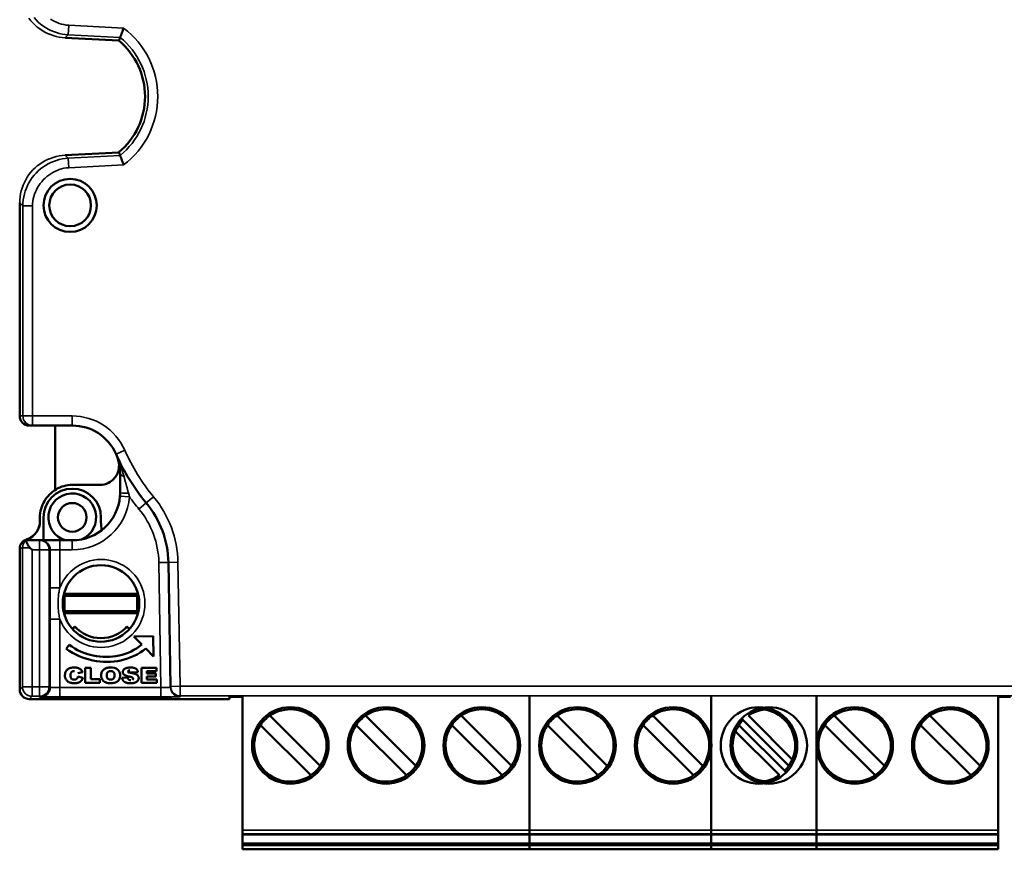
# Model space of a CAD drawing. Header units: millimetres. Extents: x 0 to 420, y 0 to 297.
# Tile 11 of 15: x 241 to 292, y 176 to 220. Entities that reach past the tile are written whole.
import ezdxf

# ---------------------------------------------------------------- set-up
doc = ezdxf.new("R2010")
doc.units = ezdxf.units.MM
doc.layers.add('Visibile (ISO)', color=7, linetype='Continuous', lineweight=50)
doc.layers.add('Visibile sottile (ISO)', color=7, linetype='Continuous', lineweight=35)

msp = doc.modelspace()

# ---------------------------------------------------------------- linework, layer by layer
at = {"layer": 'Visibile (ISO)'}
for p, q in [((242.918, 218.568), (245.733, 218.421)), ((245.733, 212.581), (242.918, 212.433)), ((240.549, 198.796), (240.549, 209.937)), ((241.215, 198.301), (241.044, 198.301)), ((243.294, 198.301), (241.215, 198.301)), ((242.394, 198.301), (242.394, 194.931)), ((245.794, 194.801), (245.794, 195.801)), ((244.74, 195.201), (243.304, 195.201)), ((241.604, 193.301), (241.604, 193.501)), ((241.794, 192.301), (241.794, 193.501)), ((244.794, 193.243), (244.794, 193.501)), ((240.822, 192.301), (240.799, 192.301)), ((240.831, 192.301), (240.872, 192.301)), ((240.872, 192.301), (241.585, 192.301)), ((240.936, 192.358), (240.937, 192.358)), ((241.585, 192.301), (241.645, 192.301)), ((242.645, 192.301), (241.645, 192.301)), ((242.645, 192.301), (243.294, 192.301)), ((240.549, 184.505), (240.549, 191.871)), ((241.193, 191.801), (241.076, 191.917)), ((248.431, 184.662), (248.318, 191.144)), ((246.694, 189.506), (242.894, 189.506)), ((242.894, 188.496), (242.894, 189.506)), ((242.894, 189.401), (246.694, 189.401)), ((246.694, 189.506), (246.694, 188.496)), ((242.894, 188.601), (246.694, 188.601)), ((246.694, 188.496), (242.894, 188.496)), ((243.435, 187.799), (243.303, 187.668)), ((246.285, 187.668), (246.154, 187.799)), ((243.127, 186.847), (242.98, 186.626)), ((247.529, 187.286), (246.516, 187.269)), ((246.516, 187.269), (246.927, 186.853)), ((247.548, 186.226), (247.529, 187.286)), ((247.135, 186.642), (247.548, 186.226)), ((243.835, 185.407), (243.578, 185.361)), ((243.975, 185.644), (243.975, 184.844)), ((244.267, 185.644), (243.975, 185.644)), ((244.267, 185.039), (244.267, 185.644)), ((246.23, 185.39), (246.731, 185.414)), ((246.907, 185.644), (246.907, 184.844)), ((247.701, 185.644), (246.907, 185.644)), ((247.199, 185.459), (247.701, 185.459)), ((247.199, 185.341), (247.199, 185.459)), ((247.666, 185.341), (247.199, 185.341)), ((247.666, 185.175), (247.666, 185.341)), ((247.701, 185.459), (247.701, 185.644)), ((243.59, 185.175), (243.847, 185.11)), ((243.975, 184.844), (244.734, 184.844)), ((244.734, 185.039), (244.267, 185.039)), ((244.734, 184.844), (244.734, 185.039)), ((246.194, 185.127), (245.902, 185.111)), ((246.907, 184.844), (247.712, 184.844)), ((247.199, 185.175), (247.666, 185.175)), ((247.199, 185.029), (247.199, 185.175)), ((247.712, 185.029), (247.199, 185.029)), ((247.712, 184.844), (247.712, 185.029)), ((248.432, 184.611), (248.431, 184.662)), ((241.049, 184.005), (251.512, 184.005)), ((241.609, 184.103), (241.608, 184.076)), ((241.608, 184.076), (248.441, 184.076)), ((241.609, 184.103), (248.441, 184.103)), ((248.441, 184.076), (248.441, 184.103)), ((251.512, 184.005), (251.512, 184.119)), ((252.194, 184.161), (252.194, 177.155)), ((267.194, 184.161), (267.194, 177.155)), ((267.194, 184.161), (267.194, 177.155)), ((276.682, 184.161), (276.682, 177.155)), ((282.194, 184.161), (282.194, 177.155)), ((291.682, 184.161), (291.682, 177.155)), ((292.324, 184.126), (291.682, 184.126)), ((253.627, 183.143), (256.256, 180.514)), ((258.627, 183.143), (261.256, 180.514)), ((266.256, 180.514), (263.627, 183.143)), ((268.627, 183.143), (271.256, 180.514)), ((273.627, 183.143), (276.256, 180.514)), ((278.271, 182.986), (280.744, 180.514)), ((281.007, 180.763), (278.627, 183.143)), ((283.115, 183.143), (285.744, 180.514)), ((290.744, 180.514), (288.115, 183.143)), ((255.761, 180.019), (253.132, 182.648)), ((258.132, 182.648), (260.761, 180.019)), ((263.132, 182.648), (265.761, 180.019)), ((270.761, 180.019), (268.132, 182.648)), ((273.132, 182.648), (275.761, 180.019)), ((280.249, 180.019), (277.869, 182.399)), ((278.132, 182.648), (280.605, 180.175)), ((282.62, 182.648), (285.249, 180.019)), ((287.62, 182.648), (290.249, 180.019)), ((252.194, 177.155), (252.194, 176.955)), ((267.194, 177.155), (267.194, 176.955)), ((267.194, 177.155), (267.194, 176.955)), ((276.682, 177.155), (276.682, 176.955)), ((282.194, 177.155), (282.194, 176.955)), ((291.682, 177.155), (291.682, 176.955)), ((252.194, 176.931), (252.194, 176.955)), ((267.194, 176.931), (252.194, 176.931)), ((252.194, 176.931), (252.194, 176.451)), ((267.194, 176.931), (267.194, 176.955)), ((267.194, 176.931), (267.194, 176.955)), ((267.194, 176.931), (267.194, 176.451)), ((282.194, 176.931), (267.194, 176.931)), ((267.194, 176.931), (267.194, 176.451)), ((276.682, 176.931), (276.682, 176.955)), ((291.682, 176.931), (276.682, 176.931)), ((276.682, 176.931), (276.682, 176.451)), ((282.194, 176.931), (282.194, 176.955)), ((282.194, 176.931), (282.194, 176.451)), ((291.682, 176.931), (291.682, 176.955)), ((291.682, 176.931), (291.682, 176.451)), ((267.194, 176.451), (252.194, 176.451)), ((252.194, 176.351), (252.194, 176.451)), ((252.194, 176.351), (252.194, 176.151)), ((252.194, 176.151), (267.194, 176.151)), ((267.194, 176.351), (267.194, 176.451)), ((282.194, 176.451), (267.194, 176.451)), ((267.194, 176.351), (267.194, 176.451)), ((267.194, 176.351), (267.194, 176.151)), ((267.194, 176.351), (267.194, 176.151)), ((267.194, 176.151), (282.194, 176.151)), ((291.682, 176.451), (276.682, 176.451)), ((276.682, 176.351), (276.682, 176.451)), ((276.682, 176.351), (276.682, 176.151)), ((276.682, 176.151), (291.682, 176.151)), ((282.194, 176.351), (282.194, 176.451)), ((282.194, 176.351), (282.194, 176.151)), ((291.682, 176.351), (291.682, 176.451)), ((291.682, 176.351), (291.682, 176.151))]:
    msp.add_line(p, q, dxfattribs=at)
at = {"layer": 'Visibile (ISO)', "flags": 128}
for points in [[(245.98, 219.075), (245.968, 219.043), (245.957, 219.012), (245.946, 218.981), (245.934, 218.95), (245.923, 218.92), (245.912, 218.891), (245.902, 218.862), (245.891, 218.834), (245.881, 218.807), (245.871, 218.781), (245.862, 218.756), (245.853, 218.733), (245.845, 218.711), (245.837, 218.69), (245.83, 218.671), (245.823, 218.653), (245.817, 218.637), (245.812, 218.624), (245.807, 218.612), (245.803, 218.602), (245.8, 218.594), (245.798, 218.588), (245.797, 218.585), (245.796, 218.583)], [(245.733, 218.421), (245.735, 218.425), (245.736, 218.429), (245.738, 218.434), (245.74, 218.438), (245.741, 218.442), (245.743, 218.446), (245.745, 218.451), (245.747, 218.455), (245.748, 218.459), (245.75, 218.464), (245.752, 218.468), (245.753, 218.472), (245.755, 218.476), (245.757, 218.481), (245.758, 218.485), (245.76, 218.489), (245.762, 218.494), (245.763, 218.498), (245.765, 218.502), (245.767, 218.506), (245.768, 218.511), (245.77, 218.515), (245.772, 218.519), (245.773, 218.524), (245.775, 218.528), (245.776, 218.532), (245.778, 218.536), (245.78, 218.541), (245.781, 218.545), (245.783, 218.549), (245.785, 218.553), (245.786, 218.558), (245.788, 218.562), (245.79, 218.566), (245.791, 218.571), (245.793, 218.575), (245.795, 218.579), (245.796, 218.583)], [(245.733, 212.581), (245.735, 212.577), (245.736, 212.572), (245.738, 212.568), (245.74, 212.564), (245.741, 212.559), (245.743, 212.555), (245.745, 212.551), (245.747, 212.547), (245.748, 212.542), (245.75, 212.538), (245.752, 212.534), (245.753, 212.53), (245.755, 212.525), (245.757, 212.521), (245.758, 212.517), (245.76, 212.512), (245.762, 212.508), (245.763, 212.504), (245.765, 212.5), (245.767, 212.495), (245.768, 212.491), (245.77, 212.487), (245.772, 212.482), (245.773, 212.478), (245.775, 212.474), (245.776, 212.47), (245.778, 212.465), (245.78, 212.461), (245.781, 212.457), (245.783, 212.452), (245.785, 212.448), (245.786, 212.444), (245.788, 212.44), (245.79, 212.435), (245.791, 212.431), (245.793, 212.427), (245.795, 212.422), (245.796, 212.418)], [(245.98, 211.927), (245.968, 211.959), (245.957, 211.99), (245.946, 212.021), (245.934, 212.051), (245.923, 212.081), (245.912, 212.111), (245.902, 212.14), (245.891, 212.168), (245.881, 212.195), (245.871, 212.221), (245.862, 212.245), (245.853, 212.269), (245.845, 212.291), (245.837, 212.312), (245.83, 212.331), (245.823, 212.348), (245.817, 212.364), (245.812, 212.378), (245.807, 212.39), (245.803, 212.4), (245.8, 212.408), (245.798, 212.413), (245.797, 212.417), (245.796, 212.418)], [(245.794, 195.856), (245.776, 196.109), (245.734, 196.349), (245.67, 196.581), (245.583, 196.808)], [(245.794, 195.801), (245.794, 195.803), (245.794, 195.805), (245.794, 195.808), (245.794, 195.81), (245.794, 195.812), (245.794, 195.815), (245.794, 195.817), (245.794, 195.819), (245.794, 195.822), (245.794, 195.824), (245.794, 195.826), (245.794, 195.829), (245.794, 195.831), (245.794, 195.833), (245.794, 195.836), (245.794, 195.838), (245.794, 195.84), (245.794, 195.842), (245.794, 195.845), (245.794, 195.847), (245.794, 195.849), (245.794, 195.852), (245.794, 195.854), (245.794, 195.856)], [(243.304, 195.201), (243.189, 195.197), (243.076, 195.185), (242.965, 195.166), (242.856, 195.139), (242.75, 195.106), (242.647, 195.065), (242.548, 195.019), (242.451, 194.966), (242.359, 194.907), (242.27, 194.843), (242.186, 194.773), (242.106, 194.698), (242.032, 194.618), (241.962, 194.534), (241.897, 194.446), (241.839, 194.353), (241.786, 194.257), (241.739, 194.157), (241.699, 194.054), (241.665, 193.948), (241.639, 193.84), (241.619, 193.729), (241.608, 193.616), (241.604, 193.501)], [(245.787, 194.61), (245.788, 194.618), (245.788, 194.626), (245.789, 194.634), (245.789, 194.642), (245.79, 194.65), (245.79, 194.658), (245.791, 194.666), (245.791, 194.674), (245.792, 194.682), (245.792, 194.69), (245.792, 194.698), (245.793, 194.706), (245.793, 194.713), (245.793, 194.721), (245.793, 194.729), (245.794, 194.737), (245.794, 194.745), (245.794, 194.753), (245.794, 194.761), (245.794, 194.769), (245.794, 194.777), (245.794, 194.785), (245.794, 194.793), (245.794, 194.801)], [(240.549, 191.867), (240.549, 191.887), (240.55, 191.907), (240.552, 191.927), (240.555, 191.948), (240.558, 191.968), (240.563, 191.988), (240.568, 192.008), (240.574, 192.027), (240.581, 192.047), (240.589, 192.066), (240.597, 192.085), (240.607, 192.104), (240.618, 192.123), (240.629, 192.141), (240.642, 192.16), (240.655, 192.177), (240.669, 192.195), (240.685, 192.212), (240.701, 192.228), (240.719, 192.244), (240.737, 192.259), (240.757, 192.274), (240.777, 192.288), (240.799, 192.301)], [(240.822, 192.301), (240.823, 192.301), (240.823, 192.301), (240.825, 192.302), (240.826, 192.303), (240.828, 192.305), (240.831, 192.306), (240.834, 192.308), (240.837, 192.31), (240.841, 192.312), (240.845, 192.315), (240.849, 192.318), (240.854, 192.32), (240.86, 192.323), (240.865, 192.326), (240.871, 192.329), (240.877, 192.333), (240.884, 192.336), (240.891, 192.339), (240.898, 192.342), (240.905, 192.345), (240.912, 192.349), (240.92, 192.352), (240.928, 192.355), (240.936, 192.358)], [(240.872, 192.301), (240.872, 192.3), (240.873, 192.297), (240.875, 192.293), (240.877, 192.286), (240.88, 192.279), (240.884, 192.269), (240.888, 192.258), (240.893, 192.246), (240.898, 192.231), (240.904, 192.216), (240.911, 192.199), (240.919, 192.181), (240.927, 192.162), (240.936, 192.142), (240.946, 192.121), (240.956, 192.1), (240.967, 192.077), (240.979, 192.054), (240.992, 192.031), (241.007, 192.008), (241.022, 191.984), (241.038, 191.961), (241.056, 191.939), (241.076, 191.917)], [(243.372, 187.639), (243.37, 187.639), (243.369, 187.639), (243.367, 187.639), (243.365, 187.639), (243.363, 187.639), (243.361, 187.639), (243.36, 187.639), (243.358, 187.639), (243.356, 187.639), (243.354, 187.639), (243.352, 187.639), (243.351, 187.639), (243.349, 187.639), (243.347, 187.639), (243.345, 187.64), (243.343, 187.64), (243.341, 187.64), (243.34, 187.64), (243.338, 187.64), (243.336, 187.64), (243.334, 187.64), (243.333, 187.64), (243.331, 187.64), (243.329, 187.64)], [(243.435, 187.799), (243.435, 187.795), (243.435, 187.791), (243.434, 187.787), (243.434, 187.782), (243.434, 187.778), (243.434, 187.774), (243.434, 187.77), (243.434, 187.766), (243.434, 187.762), (243.434, 187.757), (243.434, 187.753), (243.433, 187.749), (243.433, 187.745), (243.433, 187.741), (243.433, 187.737), (243.433, 187.733), (243.433, 187.728), (243.433, 187.724), (243.433, 187.72), (243.433, 187.716), (243.433, 187.712), (243.433, 187.708), (243.433, 187.704), (243.433, 187.7)], [(246.154, 187.799), (246.154, 187.795), (246.154, 187.791), (246.154, 187.787), (246.154, 187.782), (246.155, 187.778), (246.155, 187.774), (246.155, 187.77), (246.155, 187.766), (246.155, 187.762), (246.155, 187.757), (246.155, 187.753), (246.155, 187.749), (246.155, 187.745), (246.155, 187.741), (246.155, 187.737), (246.156, 187.733), (246.156, 187.728), (246.156, 187.724), (246.156, 187.72), (246.156, 187.716), (246.156, 187.712), (246.156, 187.708), (246.156, 187.704), (246.156, 187.7)], [(246.26, 187.64), (246.258, 187.64), (246.256, 187.64), (246.254, 187.64), (246.253, 187.64), (246.251, 187.64), (246.249, 187.64), (246.247, 187.64), (246.245, 187.64), (246.244, 187.64), (246.242, 187.639), (246.24, 187.639), (246.238, 187.639), (246.236, 187.639), (246.235, 187.639), (246.233, 187.639), (246.231, 187.639), (246.229, 187.639), (246.227, 187.639), (246.226, 187.639), (246.224, 187.639), (246.222, 187.639), (246.22, 187.639), (246.218, 187.639), (246.217, 187.639)], [(246.927, 186.853), (246.797, 186.749), (246.66, 186.655), (246.518, 186.57), (246.372, 186.493), (246.22, 186.426), (246.065, 186.367), (245.906, 186.318), (245.743, 186.277), (245.579, 186.246), (245.412, 186.223), (245.243, 186.21), (245.074, 186.205), (244.903, 186.209), (244.733, 186.222), (244.563, 186.245), (244.394, 186.276), (244.226, 186.316), (244.059, 186.365), (243.895, 186.423), (243.734, 186.49), (243.576, 186.566), (243.422, 186.65), (243.272, 186.744), (243.127, 186.847)], [(242.98, 186.626), (243.14, 186.518), (243.306, 186.419), (243.475, 186.329), (243.649, 186.249), (243.825, 186.178), (244.004, 186.117), (244.186, 186.065), (244.369, 186.023), (244.553, 185.99), (244.738, 185.967), (244.924, 185.953), (245.109, 185.949), (245.293, 185.954), (245.477, 185.969), (245.658, 185.993), (245.838, 186.027), (246.014, 186.071), (246.188, 186.124), (246.358, 186.186), (246.523, 186.258), (246.684, 186.34), (246.84, 186.431), (246.991, 186.532), (247.135, 186.642)], [(243.156, 184.871), (243.129, 184.882), (243.103, 184.896), (243.078, 184.911), (243.054, 184.929), (243.032, 184.95), (243.01, 184.972), (242.989, 184.997), (242.97, 185.023), (242.954, 185.052), (242.94, 185.083), (242.929, 185.116), (242.921, 185.151), (242.915, 185.188), (242.913, 185.227), (242.913, 185.268), (242.916, 185.306), (242.921, 185.343), (242.93, 185.379), (242.941, 185.412), (242.955, 185.443), (242.972, 185.472), (242.991, 185.499), (243.014, 185.524), (243.039, 185.548)], [(243.039, 185.548), (243.049, 185.556), (243.06, 185.564), (243.072, 185.572), (243.084, 185.58), (243.096, 185.587), (243.108, 185.594), (243.121, 185.6), (243.135, 185.606), (243.148, 185.612), (243.162, 185.617), (243.177, 185.622), (243.191, 185.627), (243.207, 185.631), (243.222, 185.635), (243.238, 185.638), (243.254, 185.641), (243.271, 185.644), (243.287, 185.647), (243.305, 185.649), (243.322, 185.65), (243.34, 185.652), (243.359, 185.653), (243.377, 185.653), (243.396, 185.654)], [(243.404, 185.468), (243.381, 185.467), (243.359, 185.464), (243.339, 185.46), (243.32, 185.454), (243.302, 185.446), (243.286, 185.437), (243.27, 185.426), (243.256, 185.413), (243.244, 185.399), (243.232, 185.382), (243.223, 185.363), (243.216, 185.341), (243.21, 185.317), (243.207, 185.291), (243.205, 185.262), (243.205, 185.232), (243.206, 185.203), (243.209, 185.177), (243.213, 185.153), (243.218, 185.131), (243.225, 185.112), (243.233, 185.095), (243.243, 185.08), (243.254, 185.068)], [(243.396, 185.654), (243.426, 185.653), (243.455, 185.652), (243.483, 185.649), (243.509, 185.646), (243.535, 185.642), (243.559, 185.638), (243.582, 185.632), (243.605, 185.626), (243.626, 185.619), (243.646, 185.611), (243.664, 185.602), (243.682, 185.592), (243.699, 185.581), (243.715, 185.57), (243.73, 185.558), (243.745, 185.544), (243.759, 185.53), (243.772, 185.515), (243.784, 185.5), (243.796, 185.483), (243.807, 185.465), (243.817, 185.447), (243.826, 185.427), (243.835, 185.407)], [(245.299, 185.654), (245.247, 185.652), (245.198, 185.648), (245.152, 185.641), (245.108, 185.631), (245.067, 185.618), (245.029, 185.603), (244.993, 185.585), (244.96, 185.564), (244.93, 185.54), (244.902, 185.514), (244.878, 185.485), (244.858, 185.455), (244.84, 185.422), (244.826, 185.387), (244.816, 185.35), (244.809, 185.311), (244.805, 185.269), (244.805, 185.226), (244.808, 185.184), (244.814, 185.145), (244.823, 185.108), (244.836, 185.073), (244.851, 185.041), (244.87, 185.011)], [(244.87, 185.011), (244.917, 184.957), (244.971, 184.913), (245.034, 184.879), (245.107, 184.855), (245.19, 184.84), (245.285, 184.834), (245.385, 184.837), (245.474, 184.849), (245.553, 184.872), (245.62, 184.905), (245.677, 184.946), (245.723, 184.995), (245.759, 185.053), (245.783, 185.122), (245.795, 185.2), (245.796, 185.288), (245.782, 185.369), (245.754, 185.441), (245.712, 185.504), (245.655, 185.557), (245.585, 185.599), (245.502, 185.629), (245.406, 185.647), (245.299, 185.654)], [(245.301, 185.019), (245.278, 185.02), (245.257, 185.022), (245.237, 185.026), (245.217, 185.031), (245.199, 185.038), (245.183, 185.047), (245.167, 185.057), (245.153, 185.069), (245.14, 185.083), (245.129, 185.099), (245.119, 185.117), (245.111, 185.137), (245.105, 185.159), (245.1, 185.183), (245.098, 185.21), (245.097, 185.239), (245.097, 185.268), (245.1, 185.296), (245.104, 185.321), (245.11, 185.344), (245.118, 185.365), (245.127, 185.384), (245.139, 185.401), (245.152, 185.415)], [(245.152, 185.415), (245.156, 185.419), (245.161, 185.423), (245.166, 185.427), (245.171, 185.431), (245.176, 185.435), (245.182, 185.438), (245.187, 185.441), (245.192, 185.444), (245.198, 185.447), (245.204, 185.45), (245.21, 185.452), (245.216, 185.454), (245.222, 185.457), (245.228, 185.459), (245.235, 185.46), (245.241, 185.462), (245.248, 185.463), (245.255, 185.465), (245.262, 185.466), (245.269, 185.466), (245.276, 185.467), (245.283, 185.468), (245.291, 185.468), (245.298, 185.468)], [(245.298, 185.468), (245.306, 185.468), (245.314, 185.468), (245.321, 185.467), (245.329, 185.467), (245.336, 185.466), (245.343, 185.465), (245.351, 185.463), (245.357, 185.462), (245.364, 185.461), (245.371, 185.459), (245.377, 185.457), (245.384, 185.455), (245.39, 185.453), (245.396, 185.45), (245.402, 185.448), (245.408, 185.445), (245.414, 185.442), (245.419, 185.439), (245.425, 185.435), (245.43, 185.432), (245.435, 185.428), (245.44, 185.424), (245.445, 185.42), (245.45, 185.416)], [(245.45, 185.416), (245.464, 185.4), (245.477, 185.382), (245.487, 185.361), (245.495, 185.338), (245.501, 185.312), (245.504, 185.284), (245.505, 185.253), (245.504, 185.223), (245.502, 185.195), (245.498, 185.169), (245.493, 185.146), (245.487, 185.125), (245.478, 185.106), (245.469, 185.09), (245.458, 185.075), (245.445, 185.063), (245.431, 185.053), (245.416, 185.044), (245.4, 185.036), (245.382, 185.03), (245.364, 185.025), (245.344, 185.022), (245.323, 185.02), (245.301, 185.019)], [(245.979, 185.536), (245.971, 185.525), (245.964, 185.513), (245.957, 185.501), (245.952, 185.489), (245.947, 185.477), (245.943, 185.465), (245.94, 185.452), (245.938, 185.44), (245.937, 185.427), (245.938, 185.414), (245.938, 185.402), (245.94, 185.39), (245.942, 185.378), (245.946, 185.366), (245.95, 185.355), (245.954, 185.344), (245.96, 185.334), (245.966, 185.324), (245.973, 185.314), (245.981, 185.304), (245.99, 185.295), (245.999, 185.286), (246.01, 185.277), (246.021, 185.269)], [(246.34, 185.654), (246.316, 185.653), (246.292, 185.653), (246.27, 185.651), (246.248, 185.65), (246.227, 185.648), (246.208, 185.645), (246.189, 185.642), (246.17, 185.639), (246.153, 185.635), (246.137, 185.631), (246.121, 185.627), (246.107, 185.622), (246.093, 185.616), (246.079, 185.611), (246.067, 185.605), (246.055, 185.598), (246.043, 185.592), (246.033, 185.585), (246.022, 185.577), (246.013, 185.57), (246.003, 185.562), (245.995, 185.554), (245.987, 185.545), (245.979, 185.536)], [(246.021, 185.269), (246.028, 185.264), (246.035, 185.259), (246.043, 185.254), (246.051, 185.249), (246.06, 185.245), (246.069, 185.24), (246.078, 185.236), (246.088, 185.231), (246.098, 185.227), (246.109, 185.223), (246.12, 185.218), (246.131, 185.214), (246.143, 185.21), (246.155, 185.207), (246.167, 185.203), (246.18, 185.199), (246.193, 185.196), (246.207, 185.192), (246.221, 185.189), (246.235, 185.185), (246.25, 185.182), (246.265, 185.179), (246.281, 185.176), (246.297, 185.173)], [(246.303, 185.507), (246.296, 185.507), (246.289, 185.506), (246.282, 185.506), (246.275, 185.505), (246.268, 185.504), (246.261, 185.502), (246.254, 185.5), (246.247, 185.498), (246.241, 185.495), (246.235, 185.491), (246.229, 185.487), (246.224, 185.482), (246.219, 185.477), (246.214, 185.471), (246.211, 185.465), (246.208, 185.459), (246.206, 185.452), (246.206, 185.444), (246.207, 185.437), (246.209, 185.431), (246.213, 185.425), (246.218, 185.419), (246.223, 185.415), (246.229, 185.411)], [(246.33, 185.381), (246.324, 185.383), (246.317, 185.384), (246.311, 185.385), (246.306, 185.386), (246.3, 185.387), (246.295, 185.388), (246.289, 185.389), (246.284, 185.391), (246.279, 185.392), (246.275, 185.393), (246.27, 185.394), (246.266, 185.395), (246.262, 185.397), (246.258, 185.398), (246.254, 185.399), (246.251, 185.4), (246.247, 185.402), (246.244, 185.403), (246.241, 185.404), (246.239, 185.405), (246.236, 185.407), (246.234, 185.408), (246.231, 185.409), (246.229, 185.411)], [(246.728, 185.223), (246.722, 185.232), (246.715, 185.24), (246.707, 185.248), (246.698, 185.256), (246.689, 185.263), (246.679, 185.271), (246.669, 185.278), (246.658, 185.285), (246.646, 185.292), (246.634, 185.298), (246.621, 185.304), (246.607, 185.31), (246.593, 185.316), (246.577, 185.322), (246.559, 185.328), (246.54, 185.334), (246.519, 185.34), (246.496, 185.346), (246.472, 185.352), (246.447, 185.358), (246.42, 185.364), (246.391, 185.37), (246.361, 185.375), (246.33, 185.381)], [(246.731, 185.414), (246.728, 185.434), (246.723, 185.453), (246.718, 185.471), (246.711, 185.489), (246.704, 185.505), (246.695, 185.521), (246.685, 185.535), (246.674, 185.549), (246.662, 185.562), (246.649, 185.574), (246.634, 185.585), (246.619, 185.595), (246.602, 185.604), (246.585, 185.612), (246.566, 185.62), (246.546, 185.627), (246.524, 185.633), (246.501, 185.638), (246.478, 185.643), (246.452, 185.647), (246.426, 185.65), (246.399, 185.652), (246.37, 185.653), (246.34, 185.654)], [(243.764, 184.956), (243.749, 184.941), (243.732, 184.926), (243.714, 184.912), (243.696, 184.9), (243.676, 184.888), (243.656, 184.878), (243.635, 184.869), (243.612, 184.86), (243.589, 184.853), (243.563, 184.847), (243.536, 184.842), (243.507, 184.839), (243.476, 184.836), (243.444, 184.834), (243.41, 184.834), (243.377, 184.834), (243.344, 184.836), (243.313, 184.838), (243.283, 184.841), (243.255, 184.845), (243.228, 184.85), (243.202, 184.856), (243.178, 184.863), (243.156, 184.871)], [(243.254, 185.068), (243.258, 185.063), (243.263, 185.06), (243.267, 185.056), (243.272, 185.052), (243.277, 185.049), (243.281, 185.046), (243.287, 185.043), (243.292, 185.04), (243.297, 185.038), (243.302, 185.035), (243.308, 185.033), (243.314, 185.031), (243.32, 185.029), (243.326, 185.027), (243.332, 185.026), (243.338, 185.024), (243.344, 185.023), (243.351, 185.022), (243.358, 185.021), (243.364, 185.02), (243.371, 185.02), (243.379, 185.02), (243.386, 185.019), (243.393, 185.019)], [(243.393, 185.019), (243.4, 185.019), (243.408, 185.02), (243.414, 185.02), (243.421, 185.02), (243.428, 185.021), (243.434, 185.021), (243.441, 185.022), (243.447, 185.023), (243.453, 185.024), (243.459, 185.026), (243.464, 185.027), (243.47, 185.029), (243.475, 185.031), (243.481, 185.032), (243.486, 185.034), (243.491, 185.037), (243.496, 185.039), (243.5, 185.041), (243.505, 185.044), (243.509, 185.047), (243.513, 185.049), (243.517, 185.052), (243.521, 185.055), (243.525, 185.059)], [(243.525, 185.059), (243.529, 185.062), (243.532, 185.066), (243.536, 185.069), (243.539, 185.073), (243.542, 185.077), (243.546, 185.081), (243.549, 185.085), (243.552, 185.089), (243.555, 185.094), (243.558, 185.098), (243.561, 185.103), (243.563, 185.108), (243.566, 185.113), (243.569, 185.118), (243.571, 185.123), (243.574, 185.128), (243.576, 185.134), (243.578, 185.139), (243.58, 185.145), (243.582, 185.151), (243.584, 185.157), (243.586, 185.163), (243.588, 185.169), (243.59, 185.175)], [(243.847, 185.11), (243.844, 185.102), (243.842, 185.094), (243.84, 185.087), (243.837, 185.08), (243.834, 185.072), (243.832, 185.065), (243.829, 185.058), (243.826, 185.051), (243.823, 185.045), (243.82, 185.038), (243.817, 185.031), (243.813, 185.025), (243.81, 185.019), (243.806, 185.012), (243.802, 185.006), (243.799, 185), (243.795, 184.994), (243.791, 184.989), (243.787, 184.983), (243.782, 184.977), (243.778, 184.972), (243.774, 184.967), (243.769, 184.961), (243.764, 184.956)], [(245.902, 185.111), (245.903, 185.101), (245.905, 185.091), (245.907, 185.082), (245.909, 185.072), (245.911, 185.063), (245.914, 185.053), (245.917, 185.044), (245.92, 185.035), (245.923, 185.026), (245.927, 185.018), (245.931, 185.009), (245.935, 185.001), (245.94, 184.992), (245.945, 184.984), (245.95, 184.976), (245.955, 184.969), (245.961, 184.961), (245.967, 184.953), (245.973, 184.946), (245.979, 184.939), (245.986, 184.932), (245.993, 184.925), (246.001, 184.918), (246.008, 184.912)], [(246.008, 184.912), (246.021, 184.902), (246.035, 184.893), (246.051, 184.884), (246.067, 184.876), (246.085, 184.869), (246.104, 184.863), (246.125, 184.857), (246.147, 184.852), (246.17, 184.847), (246.194, 184.843), (246.219, 184.84), (246.246, 184.837), (246.274, 184.836), (246.304, 184.834), (246.334, 184.834), (246.366, 184.834), (246.396, 184.835), (246.425, 184.837), (246.453, 184.84), (246.48, 184.843), (246.505, 184.848), (246.529, 184.853), (246.552, 184.859), (246.574, 184.867)], [(246.351, 184.99), (246.341, 184.99), (246.331, 184.991), (246.321, 184.992), (246.312, 184.993), (246.303, 184.995), (246.294, 184.997), (246.286, 185), (246.277, 185.003), (246.27, 185.007), (246.262, 185.011), (246.255, 185.016), (246.248, 185.021), (246.241, 185.026), (246.235, 185.032), (246.229, 185.038), (246.223, 185.045), (246.218, 185.053), (246.214, 185.061), (246.209, 185.07), (246.205, 185.08), (246.202, 185.09), (246.199, 185.102), (246.196, 185.114), (246.194, 185.127)], [(246.297, 185.173), (246.306, 185.171), (246.316, 185.169), (246.325, 185.167), (246.334, 185.165), (246.342, 185.163), (246.35, 185.161), (246.358, 185.16), (246.366, 185.158), (246.373, 185.156), (246.38, 185.154), (246.386, 185.152), (246.393, 185.15), (246.399, 185.148), (246.405, 185.146), (246.41, 185.144), (246.415, 185.142), (246.42, 185.14), (246.424, 185.138), (246.428, 185.136), (246.432, 185.135), (246.436, 185.133), (246.439, 185.131), (246.442, 185.129), (246.445, 185.127)], [(246.445, 185.127), (246.45, 185.122), (246.455, 185.117), (246.459, 185.113), (246.462, 185.108), (246.466, 185.103), (246.468, 185.098), (246.47, 185.093), (246.472, 185.088), (246.473, 185.083), (246.474, 185.078), (246.474, 185.072), (246.474, 185.067), (246.474, 185.062), (246.473, 185.057), (246.472, 185.052), (246.47, 185.047), (246.468, 185.043), (246.466, 185.038), (246.463, 185.034), (246.459, 185.03), (246.456, 185.025), (246.452, 185.021), (246.447, 185.018), (246.442, 185.014)], [(246.574, 184.867), (246.595, 184.875), (246.614, 184.884), (246.633, 184.894), (246.651, 184.904), (246.667, 184.916), (246.682, 184.928), (246.696, 184.942), (246.709, 184.956), (246.721, 184.971), (246.732, 184.987), (246.741, 185.002), (246.749, 185.019), (246.755, 185.035), (246.76, 185.052), (246.764, 185.07), (246.766, 185.088), (246.766, 185.106), (246.766, 185.124), (246.763, 185.141), (246.76, 185.159), (246.754, 185.175), (246.747, 185.192), (246.739, 185.208), (246.728, 185.223)]]:
    msp.add_lwpolyline(points, dxfattribs=at)
at = {"layer": 'Visibile (ISO)'}
for centre, radius in [((243.184, 209.808), 1.39), ((243.184, 209.808), 1.09), ((243.294, 193.501), 0.75), ((244.794, 189.001), 2)]:
    msp.add_circle(centre, radius, dxfattribs=at)
for centre, radius, start, end in [((243.294, 215.501), 3.804, 309.8691, 50.1309), ((243.294, 195.801), 2.5, 23.7566, 90), ((255.467, 201.159), 10.8, 203.7566, 219.745), ((244.74, 196.201), 1, 270, 15.466), ((243.294, 193.501), 1.5, 0, 180), ((243.294, 193.501), 1.25, 292.7342, 253.7398), ((243.294, 194.801), 2.5, 270, 355.6257), ((243.319, 191.057), 5, 1, 39.745), ((240.604, 193.301), 1, 289.472, 359.993), ((240.604, 193.301), 1, 290.1081, 360), ((246.294, 193.243), 1.5, 180, 195.4896), ((241.12, 191.89), 0.502, 110.1401, 125.1434), ((244.794, 189.001), 1.814, 221.4705, 318.5295), ((241.049, 184.505), 0.5, 180, 270), ((254.694, 181.581), 2, 90, 270), ((254.694, 181.581), 1.891, 45, 124.3365), ((254.694, 181.581), 2, 270, 90), ((259.694, 181.581), 2, 90, 270), ((259.694, 181.581), 1.891, 45, 124.3365), ((259.694, 181.581), 2, 270, 90), ((264.694, 181.581), 2, 90, 270), ((264.694, 181.581), 1.891, 45, 124.3365), ((264.694, 181.581), 2, 270, 90), ((269.694, 181.581), 2, 90, 270), ((269.694, 181.581), 1.891, 45, 124.3365), ((269.694, 181.581), 2, 270, 90), ((274.694, 181.581), 2, 90, 270), ((274.694, 181.581), 1.891, 45, 124.3365), ((274.694, 181.581), 2, 270, 90), ((279.182, 181.581), 2, 90, 270), ((279.694, 181.581), 2, 90, 270), ((279.694, 181.581), 1.891, 85.2799, 124.3365), ((279.182, 181.581), 1.891, 45, 94.7201), ((279.182, 181.581), 2, 270, 90), ((279.694, 181.581), 2, 270, 90), ((284.182, 181.581), 2, 90, 270), ((284.182, 181.581), 1.891, 45, 124.3365), ((284.182, 181.581), 2, 270, 90), ((289.182, 181.581), 2, 90, 270), ((289.182, 181.581), 1.891, 45, 124.3365), ((289.182, 181.581), 2, 270, 90), ((254.694, 181.581), 1.891, 124.3365, 145.6635), ((254.694, 181.581), 1.891, 325.6635, 45), ((259.694, 181.581), 1.891, 124.3365, 145.6635), ((259.694, 181.581), 1.891, 325.6635, 45), ((264.694, 181.581), 1.891, 124.3365, 145.6635), ((264.694, 181.581), 1.891, 325.6635, 45), ((269.694, 181.581), 1.891, 124.3365, 145.6635), ((269.694, 181.581), 1.891, 325.6635, 45), ((274.694, 181.581), 1.891, 124.3365, 145.6635), ((274.694, 181.581), 1.891, 325.6635, 45), ((279.694, 181.581), 1.891, 135.3768, 145.6635), ((279.182, 181.581), 1.891, 325.6635, 45), ((284.182, 181.581), 1.891, 124.3365, 145.6635), ((284.182, 181.581), 1.891, 325.6635, 45), ((289.182, 181.581), 1.891, 124.3365, 145.6635), ((289.182, 181.581), 1.891, 325.6635, 45), ((254.694, 181.581), 1.891, 145.6635, 225), ((259.694, 181.581), 1.891, 145.6635, 225), ((264.694, 181.581), 1.891, 145.6635, 225), ((269.694, 181.581), 1.891, 145.6635, 225), ((274.694, 181.581), 1.891, 145.6635, 225), ((279.694, 181.581), 1.891, 145.6635, 225), ((284.182, 181.581), 1.891, 145.6635, 225), ((289.182, 181.581), 1.891, 145.6635, 225), ((254.694, 181.581), 1.891, 225, 304.3365), ((254.694, 181.581), 1.891, 304.3365, 325.6635), ((259.694, 181.581), 1.891, 225, 304.3365), ((259.694, 181.581), 1.891, 304.3365, 325.6635), ((264.694, 181.581), 1.891, 225, 304.3365), ((264.694, 181.581), 1.891, 304.3365, 325.6635), ((269.694, 181.581), 1.891, 225, 304.3365), ((269.694, 181.581), 1.891, 304.3365, 325.6635), ((274.694, 181.581), 1.891, 225, 304.3365), ((274.694, 181.581), 1.891, 304.3365, 325.6635), ((279.694, 181.581), 1.891, 225, 274.7201), ((279.182, 181.581), 1.891, 315.3768, 325.6635), ((284.182, 181.581), 1.891, 225, 304.3365), ((284.182, 181.581), 1.891, 304.3365, 325.6635), ((289.182, 181.581), 1.891, 225, 304.3365), ((289.182, 181.581), 1.891, 304.3365, 325.6635), ((279.182, 181.581), 1.891, 265.2799, 304.3365)]:
    msp.add_arc(centre, radius, start, end, dxfattribs=at)
for centre, major_axis, ratio, start_param, end_param in [((241.049, 198.801), (0.355, 0.355), 0.991311, 2.351831, 3.922627), ((252.325, 184.119), (0.812, 0), 0.00871, 1.73178, 3.141595), ((251.6, 184.505), (0.088, 0.5), 0.001492, 3.133129, 3.83479)]:
    msp.add_ellipse(centre, major_axis=major_axis, ratio=ratio, start_param=start_param, end_param=end_param, dxfattribs=at)
at = {"layer": 'Visibile sottile (ISO)'}
for p, q in [((243.084, 218.726), (243.11, 219.225)), ((243.11, 219.225), (245.98, 219.075)), ((243.084, 218.726), (242.918, 218.568)), ((245.796, 218.583), (243.084, 218.726)), ((242.918, 218.568), (245.733, 218.421)), ((242.918, 218.568), (242.918, 218.568)), ((245.733, 212.581), (242.918, 212.433)), ((242.918, 212.433), (243.084, 212.276)), ((242.918, 212.433), (242.918, 212.433)), ((243.084, 212.276), (245.796, 212.418)), ((243.11, 211.777), (243.084, 212.276)), ((245.98, 211.927), (243.11, 211.777)), ((240.549, 209.937), (240.549, 198.801)), ((240.715, 209.78), (240.549, 209.937)), ((240.549, 209.937), (240.549, 209.937)), ((240.715, 198.801), (240.715, 209.78)), ((241.215, 209.78), (240.715, 209.78)), ((241.215, 209.78), (241.215, 198.801)), ((240.549, 198.801), (240.715, 198.801)), ((241.215, 198.801), (240.715, 198.801)), ((241.215, 198.801), (243.294, 198.801)), ((241.215, 198.801), (241.215, 198.301)), ((243.294, 198.801), (243.294, 198.301)), ((246.04, 197.009), (245.583, 196.808)), ((246.286, 194.572), (245.787, 194.61)), ((247.548, 194.573), (247.163, 194.254)), ((247.163, 194.254), (246.779, 193.934)), ((241.585, 191.801), (241.585, 192.301)), ((242.645, 191.801), (242.645, 192.301)), ((243.294, 191.801), (243.294, 192.301)), ((240.549, 191.867), (240.549, 184.505)), ((240.693, 184.649), (240.693, 191.917)), ((240.693, 191.917), (241.076, 191.917)), ((241.585, 191.801), (241.193, 191.801)), ((241.193, 191.801), (241.193, 184.649)), ((241.585, 184.649), (241.585, 191.801)), ((241.585, 191.801), (242.085, 191.801)), ((242.145, 191.801), (242.085, 191.801)), ((242.085, 191.801), (242.085, 184.649)), ((242.145, 189.819), (242.145, 191.801)), ((242.645, 191.801), (242.145, 191.801)), ((243.294, 191.801), (242.645, 191.801)), ((242.645, 191.801), (242.645, 189.819)), ((248.318, 191.144), (247.818, 191.135)), ((247.932, 184.611), (247.818, 191.135)), ((248.818, 191.153), (248.318, 191.144)), ((248.818, 191.153), (248.931, 184.671)), ((242.645, 189.819), (242.145, 189.819)), ((242.145, 184.619), (242.145, 188.183)), ((242.645, 188.183), (242.145, 188.183)), ((242.645, 188.183), (242.645, 184.611)), ((240.549, 184.505), (240.693, 184.649)), ((240.549, 184.505), (240.549, 184.505)), ((240.693, 184.649), (241.193, 184.649)), ((241.193, 184.649), (241.585, 184.649)), ((241.193, 184.149), (241.193, 184.649)), ((241.585, 184.149), (241.585, 184.649)), ((241.585, 184.649), (242.085, 184.649)), ((242.085, 184.649), (242.145, 184.619)), ((242.645, 184.611), (247.932, 184.611)), ((242.645, 184.111), (242.645, 184.611)), ((247.932, 184.111), (247.932, 184.611)), ((248.931, 184.671), (248.431, 184.662)), ((248.931, 184.671), (321.658, 184.671)), ((248.931, 184.171), (248.931, 184.671)), ((241.193, 184.149), (241.049, 184.005)), ((241.049, 184.005), (251.512, 184.005)), ((241.049, 184.005), (241.049, 184.005)), ((241.585, 184.149), (241.193, 184.149)), ((241.645, 184.119), (241.585, 184.149)), ((247.932, 184.111), (242.645, 184.111)), ((321.658, 184.171), (248.931, 184.171)), ((248.931, 184.171), (248.932, 184.12)), ((267.194, 177.155), (252.194, 177.155)), ((282.194, 177.155), (267.194, 177.155)), ((291.682, 177.155), (276.682, 177.155)), ((252.194, 176.955), (267.194, 176.955)), ((267.194, 176.955), (282.194, 176.955)), ((276.682, 176.955), (291.682, 176.955)), ((252.194, 176.351), (267.194, 176.351)), ((267.194, 176.351), (282.194, 176.351)), ((276.682, 176.351), (291.682, 176.351))]:
    msp.add_line(p, q, dxfattribs=at)
at = {"layer": 'Visibile sottile (ISO)', "flags": 128}
for points in [[(241.033, 219.587), (241.13, 219.462), (241.235, 219.344), (241.348, 219.233), (241.467, 219.13), (241.593, 219.034), (241.725, 218.946), (241.862, 218.867), (242.003, 218.796), (242.149, 218.735), (242.298, 218.682), (242.45, 218.639), (242.604, 218.605), (242.76, 218.582), (242.918, 218.568)], [(243.084, 218.726), (242.926, 218.739), (242.77, 218.763), (242.615, 218.796), (242.463, 218.84), (242.314, 218.892), (242.169, 218.954), (242.027, 219.024), (241.891, 219.104), (241.759, 219.191), (241.633, 219.287), (241.514, 219.39), (241.401, 219.501), (241.296, 219.62)], [(242.166, 219.541), (242.273, 219.475), (242.384, 219.417), (242.498, 219.365), (242.616, 219.321), (242.736, 219.285), (242.859, 219.256), (242.983, 219.236), (243.11, 219.225)], [(242.918, 212.433), (242.76, 212.42), (242.604, 212.396), (242.45, 212.363), (242.298, 212.319), (242.149, 212.267), (242.003, 212.205), (241.862, 212.135), (241.725, 212.055), (241.593, 211.968), (241.467, 211.872), (241.348, 211.769), (241.235, 211.658), (241.13, 211.539), (241.033, 211.415), (240.944, 211.284), (240.864, 211.148), (240.792, 211.007), (240.729, 210.862), (240.675, 210.714), (240.63, 210.562), (240.595, 210.408), (240.569, 210.252), (240.554, 210.095), (240.549, 209.937)], [(240.715, 209.78), (240.72, 209.938), (240.735, 210.095), (240.761, 210.251), (240.796, 210.405), (240.841, 210.556), (240.895, 210.705), (240.958, 210.85), (241.03, 210.991), (241.11, 211.127), (241.199, 211.257), (241.296, 211.382), (241.401, 211.5), (241.514, 211.611), (241.633, 211.715), (241.759, 211.81), (241.891, 211.898), (242.027, 211.977), (242.169, 212.048), (242.314, 212.11), (242.463, 212.162), (242.615, 212.205), (242.77, 212.239), (242.926, 212.263), (243.084, 212.276)], [(243.11, 211.777), (242.984, 211.766), (242.859, 211.746), (242.737, 211.717), (242.617, 211.681), (242.5, 211.637), (242.385, 211.585), (242.275, 211.527), (242.167, 211.462), (242.064, 211.39), (241.965, 211.312), (241.871, 211.229), (241.782, 211.14), (241.698, 211.047), (241.619, 210.948), (241.547, 210.845), (241.481, 210.739), (241.421, 210.628), (241.368, 210.514), (241.323, 210.397), (241.285, 210.278), (241.254, 210.156), (241.233, 210.032), (241.219, 209.906), (241.215, 209.78)], [(245.583, 196.808), (245.603, 196.76), (245.624, 196.713), (245.644, 196.665), (245.664, 196.617), (245.684, 196.569), (245.703, 196.521), (245.723, 196.473), (245.742, 196.424), (245.76, 196.376), (245.779, 196.327), (245.797, 196.278), (245.815, 196.229), (245.832, 196.18), (245.85, 196.131), (245.867, 196.082), (245.883, 196.032), (245.899, 195.983), (245.915, 195.933), (245.931, 195.883), (245.946, 195.833), (245.961, 195.782), (245.975, 195.732), (245.989, 195.681), (246.002, 195.63)], [(246.002, 195.63), (246.011, 195.595), (246.021, 195.559), (246.03, 195.523), (246.039, 195.487), (246.049, 195.451), (246.058, 195.415), (246.068, 195.379), (246.078, 195.343), (246.087, 195.307), (246.097, 195.271), (246.107, 195.235), (246.116, 195.198), (246.126, 195.162), (246.136, 195.126), (246.146, 195.089), (246.156, 195.053), (246.166, 195.016), (246.176, 194.98), (246.186, 194.943), (246.196, 194.907), (246.207, 194.871), (246.217, 194.834), (246.227, 194.798), (246.237, 194.761)], [(240.937, 192.358), (240.938, 192.358), (240.938, 192.358), (240.938, 192.358), (240.939, 192.359), (240.939, 192.359), (240.94, 192.359), (240.94, 192.359), (240.941, 192.359), (240.941, 192.359), (240.941, 192.36), (240.942, 192.36), (240.942, 192.36), (240.943, 192.36), (240.943, 192.36), (240.944, 192.36), (240.944, 192.36), (240.944, 192.361), (240.945, 192.361), (240.945, 192.361), (240.946, 192.361), (240.946, 192.361), (240.947, 192.361), (240.947, 192.362), (240.948, 192.362)], [(240.693, 191.917), (240.688, 191.916), (240.684, 191.914), (240.68, 191.913), (240.675, 191.911), (240.671, 191.91), (240.667, 191.908), (240.662, 191.907), (240.658, 191.905), (240.653, 191.904), (240.649, 191.902), (240.645, 191.901), (240.64, 191.899), (240.636, 191.898), (240.632, 191.896), (240.627, 191.895), (240.623, 191.893), (240.619, 191.892), (240.614, 191.89), (240.61, 191.889), (240.605, 191.887), (240.601, 191.886), (240.597, 191.884), (240.592, 191.883), (240.588, 191.881), (240.584, 191.879), (240.579, 191.878), (240.575, 191.876), (240.571, 191.875), (240.566, 191.873), (240.562, 191.872), (240.557, 191.87), (240.553, 191.868), (240.549, 191.867)], [(242.145, 188.183), (242.145, 188.251), (242.145, 188.319), (242.145, 188.387), (242.145, 188.455), (242.145, 188.524), (242.145, 188.592), (242.145, 188.66), (242.145, 188.728), (242.145, 188.796), (242.145, 188.864), (242.145, 188.933), (242.145, 189.001), (242.145, 189.069), (242.145, 189.137), (242.145, 189.205), (242.145, 189.274), (242.145, 189.342), (242.145, 189.41), (242.145, 189.478), (242.145, 189.546), (242.145, 189.614), (242.145, 189.683), (242.145, 189.751), (242.145, 189.819)], [(242.645, 189.819), (242.63, 189.752), (242.617, 189.684), (242.605, 189.617), (242.594, 189.549), (242.584, 189.481), (242.575, 189.412), (242.568, 189.344), (242.562, 189.275), (242.557, 189.207), (242.554, 189.138), (242.552, 189.069), (242.551, 189.001), (242.552, 188.932), (242.554, 188.864), (242.557, 188.795), (242.562, 188.726), (242.568, 188.658), (242.575, 188.589), (242.584, 188.521), (242.594, 188.453), (242.605, 188.385), (242.617, 188.317), (242.63, 188.25), (242.645, 188.183)]]:
    msp.add_lwpolyline(points, dxfattribs=at)
at = {"layer": 'Visibile sottile (ISO)'}
for centre, radius, start, end in [((243.294, 215.501), 4.47, 306.9222, 53.0778), ((243.294, 215.501), 3.804, 309.869, 50.131), ((243.294, 215.501), 3.97, 309.0638, 50.9362), ((243.294, 195.801), 3, 23.7566, 90), ((255.467, 201.159), 10.3, 203.7566, 219.745), ((243.294, 194.801), 3, 270, 355.6257), ((255.467, 201.159), 11.3, 215.6546, 219.745), ((243.319, 191.057), 5.5, 1, 39.745), ((243.319, 191.057), 4.5, 1, 39.745), ((244.794, 189.001), 2.3, 200.8374, 159.1626)]:
    msp.add_arc(centre, radius, start, end, dxfattribs=at)
for centre, major_axis, ratio, start_param, end_param in [((241.215, 198.801), (0, -0.5), 0.999962, 4.712389, 6.283185), ((246.294, 195.801), (-0.5, 0), 0.42069, 0, 0.946614), ((246.294, 194.801), (-0.5, 0), 0.07971, 0, 1.456296), ((244.228, 194.097), (0.638, -2.805), 0.733975, 1.573429, 1.641352), ((241.193, 191.917), (-0.16, 0.474), 0.999958, 0.371077, 1.245203), ((241.585, 191.801), (0, 0.5), 0.999848, 4.712389, 6.283185), ((241.645, 191.801), (0, 0.5), 0.999848, 4.712389, 6.283185), ((241.049, 184.505), (0.354, -0.354), 0.999924, 3.927029, 5.497749), ((241.193, 184.649), (-0.354, 0.354), 0.999924, 0.785436, 2.356156), ((241.585, 184.649), (-0.224, -0.447), 0.99981, 0.463693, 2.034337), ((241.645, 184.619), (-0.224, -0.447), 0.99981, 0.463693, 2.034337), ((242.645, 184.62), (-0.5, 0), 0.017454, 0.017453, 1.570796), ((247.932, 184.62), (0.5, -0.009), 0.017435, 4.712998, 6.283794), ((248.931, 184.671), (-0.5, -0.009), 0.999962, 0, 1.553344), ((248.932, 184.62), (-0.5, -0.009), 0.999962, 0, 1.553344), ((242.645, 184.12), (1, 0), 0.008727, 3.159046, 4.712389), ((247.932, 184.12), (-1, 0), 0.008726, 1.570949, 3.141745)]:
    msp.add_ellipse(centre, major_axis=major_axis, ratio=ratio, start_param=start_param, end_param=end_param, dxfattribs=at)

doc.saveas('drawing.dxf')
